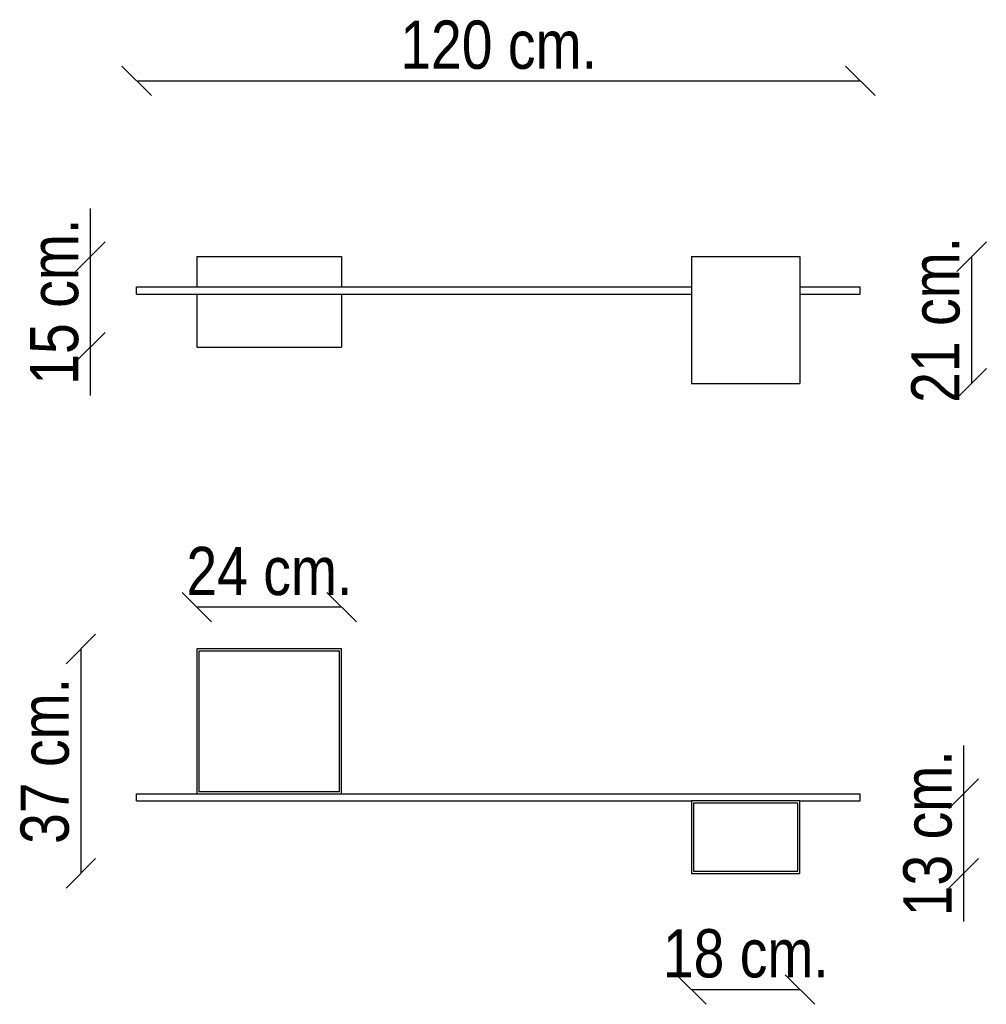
# Model space of a CAD drawing. Header units: millimetres. Extents: x 1139 to 2741, y -216 to 1416.
import ezdxf
from ezdxf.enums import TextEntityAlignment as Align

# ---------------------------------------------------------------- set-up
doc = ezdxf.new("R2010")
doc.units = ezdxf.units.MM
for name, color, linetype in [('180X120X210', 7, 'Continuous'), ('240X240X150', 7, 'Continuous'), ('BARRA_1200', 7, 'Continuous'), ('Default', 7, 'Continuous')]:
    doc.layers.add(name, color=color, linetype=linetype)
doc.styles.add('SEACAD_Arial_Narrow', font='ARIALN.TTF')

msp = doc.modelspace()

# ---------------------------------------------------------------- linework, layer by layer
at = {"layer": '180X120X210', "color": 7, "linetype": 'Continuous'}
for p, q in [((2252.4, 1023.5), (2432.4, 1023.5)), ((2252.4, 1023.5), (2252.4, 813.5)), ((2432.4, 1023.5), (2432.4, 813.5)), ((2252.4, 813.5), (2432.4, 813.5)), ((2432.4, 121.4), (2252.4, 121.4)), ((2252.4, 121.4), (2252.4, 1.4)), ((2428.9, 117.9), (2255.9, 117.9)), ((2255.9, 117.9), (2255.9, 4.9)), ((2428.9, 4.9), (2428.9, 117.9)), ((2432.4, 1.4), (2432.4, 121.4)), ((2252.4, 1.4), (2432.4, 1.4)), ((2255.9, 4.9), (2428.9, 4.9))]:
    msp.add_line(p, q, dxfattribs=at)
at = {"layer": '240X240X150', "color": 7, "linetype": 'Continuous'}
for p, q in [((1432.4, 1023.5), (1672.4, 1023.5)), ((1432.4, 1023.5), (1432.4, 973.5)), ((1672.4, 1023.5), (1672.4, 973.5)), ((1432.4, 961.5), (1432.4, 873.5)), ((1672.4, 961.5), (1672.4, 873.5)), ((1432.4, 873.5), (1672.4, 873.5)), ((1672.4, 373.4), (1432.4, 373.4)), ((1432.4, 373.4), (1432.4, 133.4)), ((1668.9, 369.9), (1435.9, 369.9)), ((1435.9, 369.9), (1435.9, 136.9)), ((1668.9, 136.9), (1668.9, 369.9)), ((1672.4, 133.4), (1672.4, 373.4)), ((1432.4, 133.4), (1672.4, 133.4)), ((1435.9, 136.9), (1668.9, 136.9))]:
    msp.add_line(p, q, dxfattribs=at)
at = {"layer": 'BARRA_1200', "color": 7, "linetype": 'Continuous'}
for p, q in [((1332.4, 961.5), (1332.4, 973.5)), ((1332.4, 973.5), (2252.4, 973.5)), ((2432.4, 973.5), (2532.4, 973.5)), ((2532.4, 961.5), (2532.4, 973.5)), ((1332.4, 961.5), (2252.4, 961.5)), ((2432.4, 961.5), (2532.4, 961.5)), ((1332.4, 121.4), (1332.4, 133.4)), ((1332.4, 133.4), (1432.4, 133.4)), ((1672.4, 133.4), (2532.4, 133.4)), ((2532.4, 121.4), (2532.4, 133.4)), ((1332.4, 121.4), (2252.4, 121.4)), ((2432.4, 121.4), (2532.4, 121.4))]:
    msp.add_line(p, q, dxfattribs=at)
at = {"layer": 'Default', "color": 7, "linetype": 'Continuous'}
for p, q in [((1356.9, 1290.3), (1307.9, 1339.3)), ((2556.9, 1290.3), (2507.9, 1339.3)), ((1332.4, 1314.8), (2532.4, 1314.8)), ((1255.6, 1103.5), (1255.6, 793.5)), ((1280.1, 1048), (1231.1, 999)), ((2741.4, 1048), (2692.4, 999)), ((2716.9, 1023.5), (2716.9, 813.5)), ((1280.1, 898), (1231.1, 849)), ((2741.4, 838), (2692.4, 789)), ((1456.9, 418), (1407.9, 467)), ((1696.9, 418), (1647.9, 467)), ((1672.4, 442.5), (1432.4, 442.5)), ((1264.5, 397.9), (1215.5, 348.9)), ((1240, 373.4), (1240, 1.4)), ((2703.7, 213.4), (2703.7, -78.6)), ((2728.2, 157.9), (2679.2, 108.9)), ((1264.5, 25.9), (1215.5, -23.1)), ((2728.2, 25.9), (2679.2, -23.1)), ((2276.9, -215.6), (2227.9, -166.6)), ((2456.9, -215.6), (2407.9, -166.6)), ((2252.4, -191.1), (2432.4, -191.1))]:
    msp.add_line(p, q, dxfattribs=at)

# ---------------------------------------------------------------- texts
at = {"layer": 'Default', "color": 7, "linetype": 'Continuous', "style": 'SEACAD_Arial_Narrow'}
for s, p in [('120 cm.', (1769.7, 1414.8)), ('24 cm.', (1415.1, 542.5)), ('18 cm.', (2205.1, -91.1))]:
    msp.add_text(s, height=80, dxfattribs=at).set_placement(p, align=Align.TOP_LEFT)
for s, p in [('15 cm.', (1155.6, 811.2)), ('21 cm.', (2616.9, 781.2)), ('37 cm.', (1140, 50.2)), ('13 cm.', (2603.7, -69.8))]:
    msp.add_text(s, height=80, rotation=90, dxfattribs=at).set_placement(p, align=Align.TOP_LEFT)

doc.saveas('drawing.dxf')
